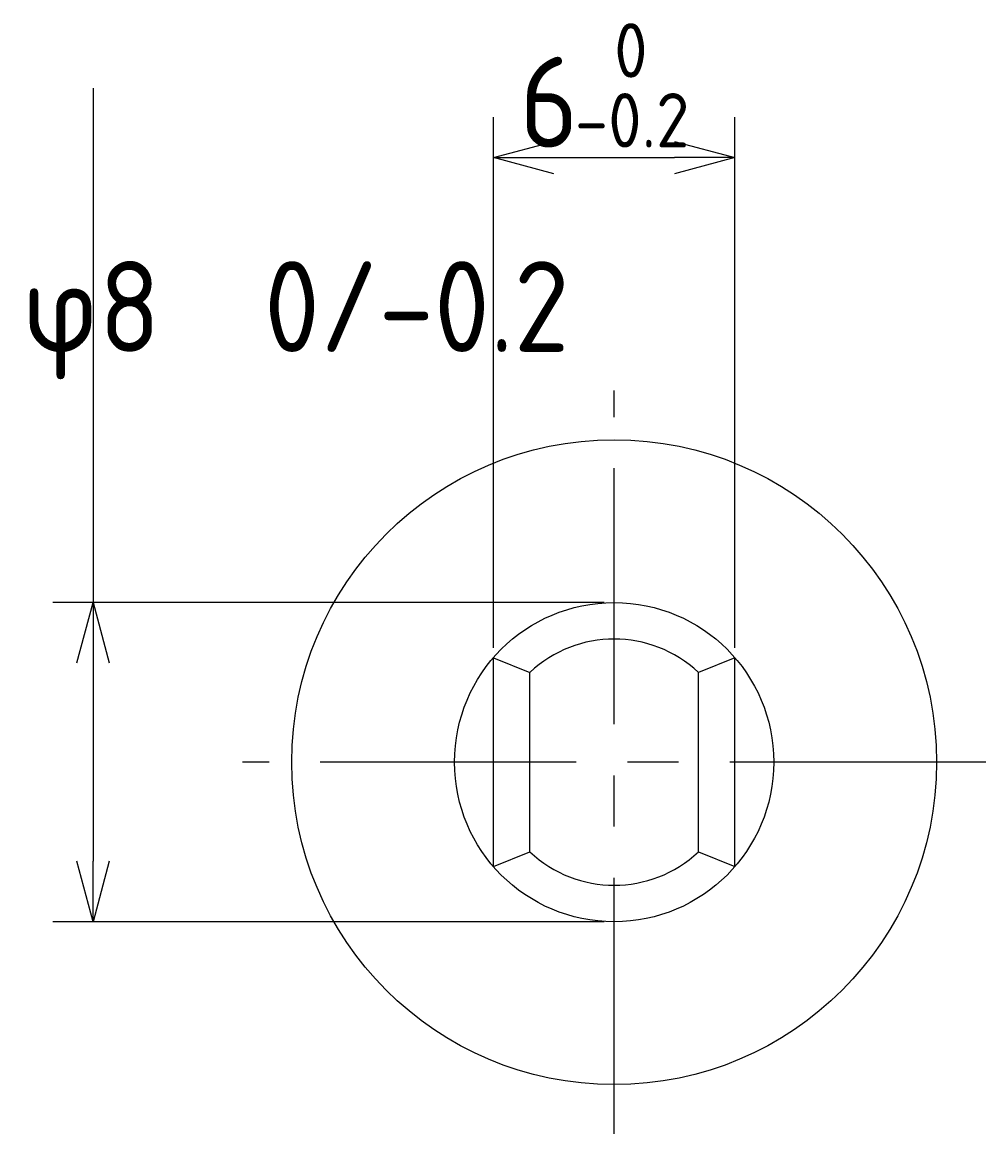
# Model space of a CAD drawing. Extents: x 213 to 384, y 65 to 182.
# Tile 2 of 10: x 226 to 250, y 147 to 174. Entities that reach past the tile are written whole.
import ezdxf

# ---------------------------------------------------------------- set-up
doc = ezdxf.new("R2010")
doc.units = 0
doc.header["$LTSCALE"] = 0.2
doc.linetypes.add('CENTER', pattern=[50.8, 31.75, -6.35, 6.35, -6.35])
doc.layers.get('0').update_dxf_attribs({"linetype": 'CONTINUOUS'})
doc.layers.get('DEFPOINTS').update_dxf_attribs({"linetype": 'CONTINUOUS'})
for name, color, linetype in [('18-0-CON', 3, 'CONTINUOUS'), ('18-2-CEN', 1, 'CENTER'), ('35-0-CON', 7, 'CONTINUOUS')]:
    doc.layers.add(name, color=color, linetype=linetype)
doc.styles.add('DIMENSION', font='isocp.shx', dxfattribs={"bigfont": 'bigfont.shx'})
doc.dimstyles.get("Standard").update_dxf_attribs({"dimtxt": 0.18, "dimasz": 0.18, "dimexe": 0.18, "dimexo": 0.0625, "dimgap": 0.09, "dimtad": 0, "dimtih": 1, "dimtoh": 1, "dimzin": 0, "dimcen": 0.09, "dimazin": 3, "dimtfac": 1, "dimtofl": 0, "dimtmove": 0, "dimatfit": 3})

# ---------------------------------------------------------------- blocks, each defined once
blk = doc.blocks.new('_OPEN30')
at = {"color": 0, "linetype": 'BYBLOCK'}
for p, q in [((-1, 0.268), (0, 0)), ((0, 0), (-1, -0.268)), ((0, 0), (-1, 0))]:
    blk.add_line(p, q, dxfattribs=at)
blk = doc.blocks.new('*U99')
at = {"layer": '18-0-CON', "color": 161, "style": 'DIMENSION'}
for s, height, p in [(' 0', 1.35, (239.552, 172.752)), ('6', 2.25, (237.977, 171.019)), ('-0.2', 1.35, (239.35, 171.019))]:
    blk.add_text(s, height=height, dxfattribs=at).set_placement(p)
blk = doc.blocks.new('*D37')
at = {"layer": '18-0-CON', "color": 161}
for p, q in [((237.329, 158.609), (237.329, 171.769)), ((243.319, 158.609), (243.319, 171.769)), ((238.829, 170.769), (241.819, 170.769))]:
    blk.add_line(p, q, dxfattribs=at)
at = {"layer": 'DEFPOINTS', "color": 0}
for p in [(243.319, 170.769), (237.329, 158.359), (243.319, 158.359)]:
    blk.add_point(p, dxfattribs=at)
at = {"layer": '18-0-CON'}
blk.add_blockref('*U99', (0, 0), dxfattribs=at)
at = {"layer": '18-0-CON', "color": 161, "xscale": 1.5, "yscale": 1.5, "zscale": 1.5, "rotation": 180}
blk.add_blockref('_OPEN30', (237.329, 170.769), dxfattribs=at)
at = {"layer": '18-0-CON', "color": 161, "xscale": 1.5, "yscale": 1.5, "zscale": 1.5}
blk.add_blockref('_OPEN30', (243.319, 170.769), dxfattribs=at)
blk = doc.blocks.new('*D44')
at = {"layer": '18-0-CON', "color": 161}
for p, q in [((227.397, 172.493), (227.397, 159.729)), ((240.074, 159.729), (226.397, 159.729)), ((227.397, 158.229), (227.397, 153.309)), ((240.074, 151.809), (226.397, 151.809))]:
    blk.add_line(p, q, dxfattribs=at)
at = {"layer": 'DEFPOINTS', "color": 0}
for p in [(240.324, 159.729), (227.397, 151.809), (240.324, 151.809)]:
    blk.add_point(p, dxfattribs=at)
at = {"layer": '18-0-CON', "color": 161, "xscale": 1.5, "yscale": 1.5, "zscale": 1.5}
for p, rotation in [((227.397, 159.729), 90), ((227.397, 151.809), 270)]:
    blk.add_blockref('_OPEN30', p, dxfattribs=dict(at, rotation=rotation))
at = {"layer": '18-0-CON', "color": 161, "style": 'DIMENSION'}
blk.add_text('φ8  0/-0.2', height=2.25, dxfattribs=at).set_placement((225.639, 165.947))

msp = doc.modelspace()

# ---------------------------------------------------------------- linework, layer by layer
at = {"layer": '18-2-CEN'}
for p, q in [((240.324, 146.549), (240.324, 164.988)), ((249.544, 155.769), (231.105, 155.769))]:
    msp.add_line(p, q, dxfattribs=at)
at = {"layer": '35-0-CON'}
for p, q in [((237.329, 153.178), (237.329, 158.359)), ((237.329, 158.359), (238.236, 157.996)), ((243.319, 158.359), (242.413, 157.996)), ((243.319, 153.178), (243.319, 158.359)), ((238.236, 153.541), (238.236, 157.996)), ((242.413, 153.541), (242.413, 157.996)), ((237.329, 153.178), (238.236, 153.541)), ((242.413, 153.541), (243.319, 153.178))]:
    msp.add_line(p, q, dxfattribs=at)
for radius in [8, 3.96]:
    msp.add_circle((240.324, 155.769), radius, dxfattribs=at)
for start, end in [(46.8449, 133.1551), (226.8449, 313.1551)]:
    msp.add_arc((240.324, 155.769), 3.054, start, end, dxfattribs=at)

# ---------------------------------------------------------------- dimensions: what is measured, and where the dimension line sits
at = {"layer": '18-0-CON'}
dim = msp.add_linear_dim(base=(243.319, 170.769), p1=(237.329, 158.359), p2=(243.319, 158.359), dimstyle='Standard', override={"dimscale": 0.5, "dimdec": 0, "dimtol": 1, "dimtm": 0.2}, dxfattribs=at)
dim.commit()
dim.dimension.update_dxf_attribs({"geometry": '*D37', "text_midpoint": (240.324, 172.527)})
dim = msp.add_linear_dim(base=(227.397, 151.809), p1=(240.324, 159.729), p2=(240.324, 151.809), angle=90, dimstyle='Standard', override={"dimscale": 0.5, "dimdec": 0, "dimpost": 'φ<>', "dimtol": 1, "dimtm": 0.2, "dimtmove": 1}, dxfattribs=at)
dim.commit()
dim.dimension.update_dxf_attribs({"geometry": '*D44', "text_midpoint": (228.991, 168.872), "dimtype": 128})

doc.saveas('drawing.dxf')
